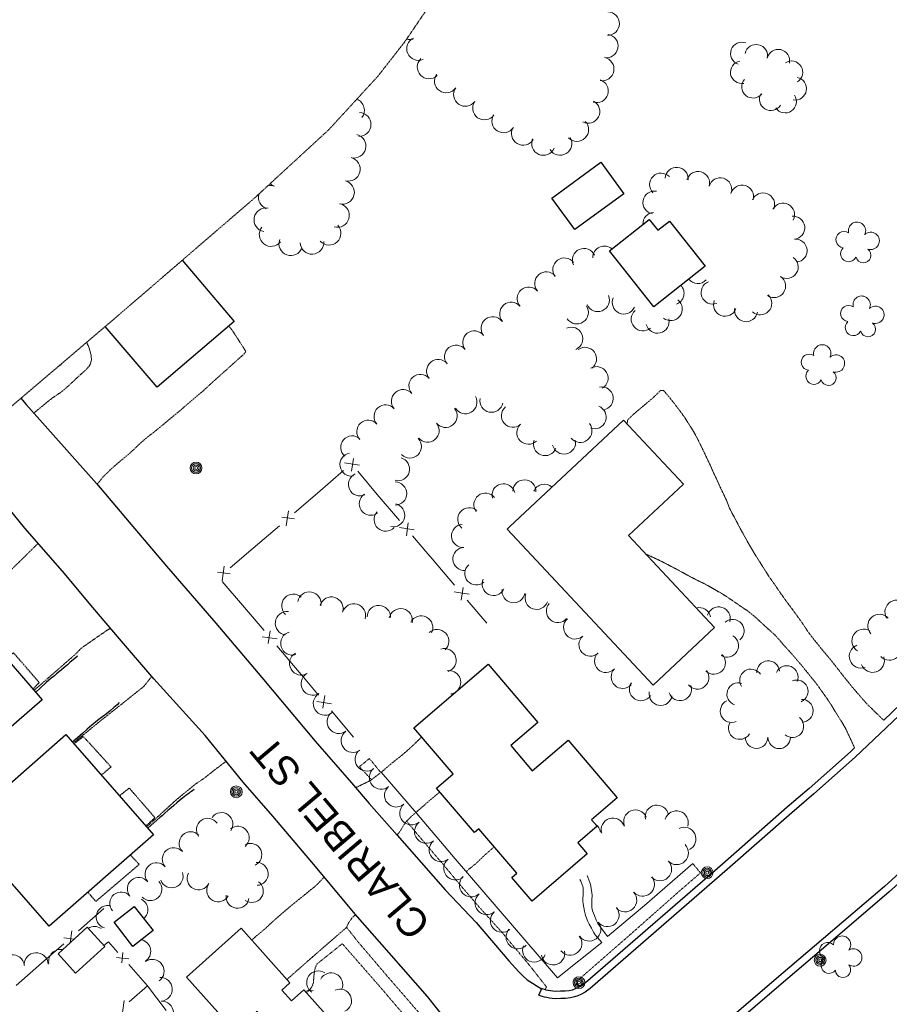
# Model space of a CAD drawing. Extents: x 863487 to 870045, y 569252 to 575761.
# Tile 53 of 66: x 868008 to 868306, y 573346 to 573684. Entities that reach past the tile are written whole.
import ezdxf

# ---------------------------------------------------------------- set-up
doc = ezdxf.new("R2010")
doc.units = 0
doc.header["$LTSCALE"] = 0.005
doc.header["$MEASUREMENT"] = 0
doc.linetypes.add('DGN Style 3', pattern=[37.5, 25, -12.5])
doc.linetypes.add('DGN Style 5', pattern=[20, 10, -10])
for name, color, linetype, lineweight in [('E_DWY', 2, 'DGN Style 3', 15), ('E_LAND_Vegetation', 3, 'Continuous', 15), ('E_MAP_Limits', 3, 'DGN Style 3', 15), ('E_MISCPROP', 30, 'Continuous', 15), ('E_MISCPROP_HvyDash', 241, 'DGN Style 3', 25), ('E_MISCPROP_HvyLine', 241, 'Continuous', 25), ('E_MISCPROP_Railing', 30, 'Continuous', 15), ('E_PATH_Sidewalk', 2, 'DGN Style 5', 15), ('E_RDWY', 21, 'Continuous', 25), ('E_RDWY_Name', 21, 'Continuous', 15), ('E_WAL', 40, 'Continuous', 25)]:
    doc.layers.add(name, color=color, linetype=linetype, lineweight=lineweight)
doc.styles.add('Style-IGR_FONT_0', font='IGR_FONT_0.shx')

# ---------------------------------------------------------------- blocks, each defined once
blk = doc.blocks.new('POLE')
at = {"layer": 'E_MISCPROP', "color": 20, "linetype": 'Continuous', "lineweight": 0}
for centre, radius in [((-0.01, 0.02), 2.02), ((-0.01, 0.03), 1.52), ((0, -0.01), 1.01), ((0, 0), 0.502)]:
    blk.add_circle(centre, radius, dxfattribs=at)
blk = doc.blocks.new('TREE')
at = {"layer": 'E_LAND_Vegetation', "color": 93, "linetype": 'Continuous', "lineweight": 0}
for centre, radius, start, end in [((-1.47, 4.28), 2.78, 1.3946, 209.1676), ((3.57, 2.42), 2.97, 278.4237, 139.6576), ((-4.47, 0.2), 2.78, 78.0716, 279.0827), ((-2.01, -4.2), 2.61, 140.7798, 358.7124), ((3.46, -3.43), 2.97, 196.0746, 79.0478)]:
    blk.add_arc(centre, radius, start, end, dxfattribs=at)

msp = doc.modelspace()

# ---------------------------------------------------------------- linework, layer by layer
at = {"layer": 'E_DWY', "color": 51, "linetype": 'DGN Style 3', "flags": 128}
for points in [[(868034.77, 573524.61), (868035.63, 573525.7), (868036.5, 573526.79), (868037.33, 573527.69), (868038.39, 573528.71), (868039.36, 573529.64), (868040.51, 573530.69), (868041.71, 573531.73), (868042.93, 573532.75), (868044.2, 573533.79), (868045.39, 573534.8), (868047.22, 573536.45), (868049.23, 573538.38), (868050.79, 573539.77), (868052.41, 573541.1), (868053.83, 573542.17), (868055.76, 573543.73), (868057.81, 573545.44), (868059.87, 573547.16), (868061.8, 573548.74), (868063.52, 573550.14), (868064.77, 573551.27), (868066.52, 573552.75), (868068.73, 573554.64), (868071.13, 573556.64), (868073.66, 573559), (868085.39, 573569.51), (868085.67, 573570.2), (868085.08, 573571.14), (868083.57, 573573.51), (868082.04, 573575.86), (868081.25, 573577.09), (868079.91, 573578.84)], [(868013.03, 573548.99), (868017.89, 573552.99), (868019.48, 573554.24), (868020.91, 573555.19), (868022.2, 573556.05), (868023.19, 573556.82), (868024.09, 573557.62), (868025.13, 573558.57), (868026.64, 573559.95), (868028.25, 573561.46), (868029.5, 573562.6), (868030.49, 573563.47), (868031.13, 573564.1), (868031.88, 573564.92), (868032.46, 573565.8), (868032.81, 573567.32), (868032.65, 573568.99), (868032.19, 573570.72), (868031.75, 573572.01), (868031.14, 573573.23)], [(868304.37, 573443.8), (868301.2, 573446.85), (868298.87, 573449.13), (868297.24, 573450.92), (868295.18, 573453.32), (868293.51, 573455.28), (868292.11, 573457), (868290.78, 573458.65), (868289.41, 573460.41), (868287.94, 573462.27), (868286.21, 573464.49), (868284.66, 573466.34), (868283.09, 573468.19), (868281.63, 573470.01), (868280.22, 573471.74), (868278.22, 573474.4), (868276.7, 573476.76), (868274.86, 573479.32), (868273.01, 573481.85), (868271, 573484.54), (868268.94, 573487.46), (868266.85, 573490.51), (868265, 573493.11), (868263.33, 573495.76), (868261.63, 573498.43), (868259.9, 573501.18), (868258.23, 573504.04), (868257, 573506.22), (868255.7, 573508.56), (868254.6, 573510.6), (868253.83, 573512.08), (868253.33, 573513.02), (868251.99, 573515.52), (868251.42, 573516.66), (868250.61, 573518.84), (868249.44, 573521.35), (868248.31, 573523.68), (868247.13, 573526.3), (868246.04, 573528.57), (868244.99, 573531), (868243.62, 573533.88), (868242.11, 573537.06), (868240.74, 573539.82), (868239.23, 573542.67), (868237.69, 573545.09), (868236.05, 573547.66), (868234.41, 573549.94), (868232.62, 573552.25), (868230.79, 573554.54), (868228.94, 573556.74), (868227.82, 573556.74), (868226.57, 573555.44), (868224.93, 573553.91), (868222.97, 573552.28), (868220.3, 573550.03), (868218.27, 573548.28), (868216.65, 573546.71), (868216.45, 573545.52), (868216.46, 573545.33)], [(868014.52, 573504.38), (868012.72, 573502.64), (868009.05, 573499), (868005.55, 573495.58), (868002.94, 573493.26), (867991.67, 573484.01)], [(868294.37, 573434.33), (868293.19, 573436.98), (868292.29, 573438.84), (868291.45, 573440.7), (868290.33, 573442.66), (868288.99, 573444.76), (868287.87, 573446.63), (868286.55, 573448.76), (868285.22, 573450.82), (868283.7, 573452.94), (868281.69, 573455.8), (868279.94, 573458.02), (868278.1, 573460.27), (868276.46, 573462.31), (868274.66, 573464.42), (868272.84, 573466.54), (868271.55, 573467.96), (868270.17, 573469.47), (868268.66, 573471.3), (868266.96, 573473.08), (868265.29, 573474.6), (868263.51, 573476.22), (868262.19, 573477.42), (868260.61, 573478.92), (868259.28, 573479.99), (868257.84, 573481.19), (868256.04, 573482.35), (868254.02, 573483.75), (868252.33, 573484.92), (868250.81, 573485.93), (868249.12, 573487.05), (868247.4, 573488.03), (868245.3, 573489.25), (868242.76, 573490.63), (868240.69, 573491.61), (868238.17, 573492.91), (868235.83, 573494.19), (868233.45, 573495.49), (868231.21, 573496.64), (868229.26, 573497.68), (868226.94, 573498.81), (868225.22, 573499.62), (868222.79, 573500.75)], [(868039.31, 573475.35), (868037.57, 573474.21), (868029.35, 573468.51), (868029, 573468.15), (868027.38, 573466.46), (868013.13, 573454.02)], [(868053.48, 573458.82), (868050.83, 573455.44), (868044.42, 573450.31), (868036.29, 573443.89), (868026.58, 573435.99)], [(868123.38, 573420.66), (868126.64, 573422.28), (868127.37, 573422.63), (868127.96, 573422.92), (868128.37, 573423.14), (868128.88, 573423.49), (868129.75, 573424.14), (868130.7, 573424.89), (868131.5, 573425.48), (868132.59, 573426.33), (868133.8, 573427.38), (868135.66, 573428.99), (868137.49, 573430.44), (868139.29, 573431.86), (868141.43, 573433.71), (868143.38, 573435.51), (868145.08, 573437.17), (868146.03, 573438.06)], [(868078.96, 573429.75), (868076.19, 573427.62), (868074.88, 573426.66), (868073.98, 573425.91), (868073.04, 573425.18), (868072.29, 573424.57), (868071.73, 573424.15), (868071.07, 573423.67), (868070.44, 573423.22), (868069.97, 573422.93), (868069.51, 573422.64), (868069.13, 573422.37), (868068.71, 573422.1), (868068.44, 573421.92), (868061.5, 573416.19), (868051.76, 573407.25)], [(868137.6, 573404.51), (868138.7, 573405.89), (868139.36, 573407.08), (868139.87, 573407.89), (868140.43, 573408.7), (868140.95, 573409.33), (868142.25, 573410.65), (868143.97, 573412.13), (868146.24, 573414.13), (868148.61, 573416.19), (868150.79, 573418.01), (868152.19, 573419.19)], [(868112.6, 573390.08), (868110.47, 573387.84), (868109.15, 573386.6), (868107.79, 573385.57), (868106.55, 573384.54), (868105.25, 573383.45), (868103.82, 573382.32), (868102.51, 573381.28), (868101.06, 573380.11), (868099.59, 573378.86), (868098.08, 573377.54), (868096.24, 573375.97), (868094.4, 573374.31), (868092.71, 573372.72), (868090.63, 573370.92), (868089, 573369.58), (868087.73, 573368.47)], [(868123.32, 573377.18), (868122.05, 573376), (868121.76, 573375.54), (868121.41, 573375.01), (868121.07, 573374.52), (868120.83, 573374.09), (868120.67, 573373.79), (868120.49, 573373.41), (868120.33, 573373.02), (868120.27, 573372.82), (868113.13, 573366.65), (868104.89, 573359.47), (868099.81, 573354.97)]]:
    msp.add_lwpolyline(points, dxfattribs=at)
at = {"layer": 'E_DWY', "linetype": 'Continuous'}
msp.add_lwpolyline([(868200.18, 573389.21), (868200.54, 573388.64), (868200.92, 573387.78), (868201.24, 573386.88), (868201.38, 573386.23), (868201.41, 573385.31), (868201.33, 573384.01), (868201.24, 573382.72), (868201.28, 573381.8), (868201.41, 573380.89), (868201.62, 573379.61), (868201.86, 573378.34), (868202.06, 573377.44), (868202.21, 573376.9), (868202.46, 573376.14), (868202.72, 573375.38), (868202.94, 573374.86), (868203.43, 573373.89), (868204.17, 573372.55), (868204.94, 573371.22), (868205.5, 573370.29), (868207.74, 573367.68), (868192.55, 573355.56), (868186.23, 573362.8), (868157.47, 573396.34), (868144.22, 573411.98), (868132.12, 573425.96)], dxfattribs=at)
at = {"layer": 'E_LAND_Vegetation', "color": 93, "linetype": 'Continuous'}
for centre, radius, start, end in [((868209.75, 573682.44), 4.01, 268.6022, 88.5869), ((868144.87, 573673.82), 4.01, 113.811, 293.7956), ((868141.96, 573681), 4.01, 254.0739, 286.3832), ((868209.31, 573674.74), 4.01, 260.4118, 80.3965), ((868255.78, 573672.18), 3.88, 69.7545, 249.7392), ((868260.68, 573671.4), 3.88, 347.5763, 167.5609), ((868268.25, 573669.73), 3.88, 347.5763, 167.5609), ((868148.5, 573667.55), 4.01, 133.4002, 313.3848), ((868207.91, 573666.88), 4.01, 259.2585, 79.2432), ((868255.73, 573665.77), 3.88, 100.7099, 280.6946), ((868272.74, 573665.75), 3.88, 301.7812, 121.7659), ((868154.4, 573662.75), 4.01, 144.7466, 324.7313), ((868205.95, 573659.35), 4.01, 252.8869, 72.8715), ((868259.6, 573660.81), 3.88, 139.826, 319.8107), ((868274.04, 573660.14), 3.88, 259.3451, 79.3298), ((868160.96, 573658.12), 4.01, 144.6679, 324.6526), ((868122.3, 573652.73), 4.08, 322.621, 68.9991), ((868265.65, 573656.5), 3.88, 148.6671, 328.6518), ((868270.58, 573655.73), 3.88, 213.8115, 33.7962), ((868167.51, 573653.48), 4.01, 144.6679, 324.6526), ((868203.06, 573652.3), 4.01, 242.5355, 62.5202), ((868124.55, 573647.88), 4.08, 268.7517, 88.7364), ((868174.07, 573649.05), 4.01, 147.4916, 327.4763), ((868180.81, 573644.79), 4.01, 149.0279, 329.0126), ((868199.2, 573646.11), 4.01, 224.6239, 44.6086), ((868122.83, 573640.47), 4.08, 255.8547, 75.8394), ((868187.72, 573641.32), 4.01, 156.6287, 336.6134), ((868193.46, 573641.33), 4.01, 210.9346, 30.9193), ((868120.84, 573632.56), 4.08, 255.8547, 75.8394), ((868233.43, 573629.23), 3.95, 355.8612, 175.8459), ((868228.07, 573627.27), 3.95, 44.2301, 224.2148), ((868240.74, 573627.81), 3.95, 344.0861, 164.0708), ((868248.34, 573625.64), 3.95, 344.0861, 164.0708), ((868094.14, 573622.87), 4.08, 70.0444, 102.5402), ((868096.92, 573630.54), 4.08, 225.8039, 250.0291), ((868118.84, 573624.64), 4.08, 255.8547, 75.8394), ((868255.82, 573623.16), 3.95, 343.403, 163.3877), ((868094.14, 573622.87), 4.08, 162.6721, 250.0291), ((868225.81, 573621.12), 3.95, 79.5361, 259.5207), ((868263.02, 573620.5), 3.95, 337.4135, 157.3982), ((868092.62, 573615.19), 4.08, 79.0077, 258.9923), ((868117.13, 573616.74), 4.08, 253.8972, 73.8819), ((868269.89, 573616.98), 3.95, 332.4002, 152.3849), ((868225.81, 573613.84), 3.95, 94.965, 182.5158), ((868273.36, 573612.51), 3.95, 275.8151, 95.7998), ((868094.41, 573610.19), 4.08, 142.1757, 322.1604), ((868114.24, 573610.65), 4.08, 222.5174, 42.5021), ((868101.15, 573607.04), 4.08, 159.7436, 339.7283), ((868108.44, 573607.54), 4.08, 182.9844, 2.9691), ((868208.65, 573602.27), 3.97, 49.1328, 180.9646), ((868274.16, 573604.65), 3.95, 275.8151, 95.7998), ((868201.63, 573601.46), 3.97, 24.3493, 204.3339), ((868271.13, 573599.06), 3.95, 236.6351, 56.6198), ((868194.92, 573598.19), 3.97, 37.1437, 217.1284), ((868188.73, 573593.43), 3.97, 40.8223, 220.8069), ((868266.8, 573592.51), 3.95, 235.1475, 55.1322), ((868182.71, 573588.23), 3.97, 40.867, 220.8517), ((868231.97, 573590.05), 3.97, 289.9475, 42.9722), ((868240.61, 573597.34), 3.95, 218.8903, 316.7103), ((868245.75, 573590.29), 3.95, 111.1074, 291.092), ((868206.37, 573587.73), 3.97, 202.4459, 22.4305), ((868262.07, 573586.59), 3.95, 226.7427, 46.7274), ((868176.7, 573583.03), 3.97, 40.867, 220.8517), ((868199.18, 573583.53), 3.97, 213.4856, 33.4703), ((868215.3, 573586.89), 3.97, 155.817, 335.8017), ((868231.38, 573584.66), 3.97, 231.9808, 51.9655), ((868250, 573586.13), 3.95, 158.7941, 338.7788), ((868221.81, 573581.14), 3.97, 131.0235, 311.0082), ((868257.2, 573584.27), 3.95, 170.6727, 350.6573), ((868170.34, 573578.06), 3.97, 37.5273, 217.512), ((868226.83, 573580.35), 3.97, 193.8921, 13.8768), ((868164.07, 573573.2), 3.97, 37.8502, 217.8348), ((868197.26, 573574.47), 3.97, 294.1071, 114.0918), ((868157.81, 573568.32), 3.97, 38.2144, 218.1991), ((868201.99, 573567.57), 3.97, 306.1665, 126.1512), ((868020.6, 573567.53), 2.61, 292.5161, 328.2676), ((868151.65, 573563.4), 3.97, 39.9541, 219.9388), ((868145.6, 573558.31), 3.97, 41.0369, 221.0216), ((868205.95, 573560.95), 3.97, 299.8969, 119.8816), ((868139.6, 573553.1), 3.97, 41.1227, 221.1073), ((868207.69, 573554.03), 3.97, 279.861, 99.8457), ((868133.63, 573547.88), 3.97, 41.6243, 221.609), ((868161, 573552.72), 3.97, 209.8524, 29.8371), ((868169.93, 573553.24), 3.97, 168.6579, 348.6426), ((868154.2, 573548.05), 3.97, 218.6262, 38.6109), ((868177.31, 573548.09), 3.97, 130.7341, 310.7187), ((868205.31, 573547.61), 3.97, 249.9373, 69.922), ((868127.72, 573542.6), 3.97, 42.1951, 222.1798), ((868148.02, 573542.98), 3.97, 219.9299, 39.9146), ((868182.58, 573542.3), 3.97, 133.8832, 313.8679), ((868200.39, 573542.92), 3.97, 218.4628, 38.4475), ((868122.21, 573537.23), 3.97, 48.9993, 228.984), ((868141.96, 573537.58), 3.97, 224.7382, 44.7229), ((868188.27, 573538.39), 3.97, 159.5404, 339.5251), ((868194.78, 573538.9), 3.97, 192.1679, 12.1526), ((868121.97, 573531.38), 3.97, 100.0232, 280.0078), ((868137.89, 573529.81), 3.97, 254.9273, 74.912), ((868124.88, 573524.58), 3.97, 115.1711, 295.1558), ((868136.9, 573521.45), 3.97, 269.9762, 89.9608), ((868174.06, 573520.85), 3.95, 13.9217, 193.9064), ((868181.22, 573522.19), 3.95, 358.3504, 178.3351), ((868167.84, 573517.63), 3.95, 37.6957, 217.6804), ((868188.05, 573520.69), 3.95, 48.3955, 157.0425), ((868128.59, 573517.96), 3.97, 124.1949, 304.1796), ((868133.66, 573512.52), 3.97, 137.1595, 317.1442), ((868136.25, 573514.01), 3.97, 257.8496, 77.8343), ((868162.33, 573512.64), 3.95, 49.4246, 229.4093), ((868160.16, 573506.93), 3.95, 93.5668, 273.5514), ((868160.65, 573499.05), 3.95, 93.5668, 273.5514), ((868164.74, 573494.08), 3.95, 131.1031, 311.0877), ((868170.65, 573490.47), 3.95, 154.6257, 334.6104), ((868107.5, 573483.73), 4.02, 350.0127, 169.9973), ((868177.5, 573487.97), 3.95, 169.6608, 349.6455), ((868102.03, 573482.99), 4.02, 47.6238, 227.6084), ((868115.05, 573482.02), 4.02, 342.5103, 162.495), ((868185.39, 573485.71), 3.95, 160.413, 340.3977), ((868308.83, 573480.89), 4.03, 31.306, 211.2906), ((868099.83, 573477.01), 4.02, 83.2611, 263.2458), ((868122.77, 573479.67), 4.02, 343.5026, 163.4873), ((868131.3, 573479.1), 4.02, 358.3513, 178.3359), ((868138.83, 573478.02), 4.02, 347.6731, 167.6578), ((868192.67, 573481.18), 3.95, 139.6359, 319.6205), ((868241.18, 573478.42), 3.95, 12.271, 105.3708), ((868247.81, 573478.67), 3.95, 343.3807, 163.3653), ((868145.81, 573475.51), 4.02, 332.8367, 152.8214), ((868198.59, 573475.56), 3.95, 131.8565, 311.8412), ((868252.58, 573474.36), 3.95, 309.6702, 129.6548), ((868302.96, 573476.07), 4.03, 41.7517, 221.7363), ((868151.28, 573470.86), 4.02, 312.5981, 132.5827), ((868297.52, 573470.98), 4.03, 58.1087, 238.0934), ((868101.67, 573470.12), 4.02, 106.5136, 286.4983), ((868203.87, 573469.69), 3.95, 132.0787, 312.0634), ((868250.67, 573469.34), 3.95, 239.1111, 59.0957), ((868306.34, 573468.37), 4.03, 223.0882, 43.0728), ((868153.82, 573464.31), 4.02, 287.7858, 107.7705), ((868296.61, 573465.67), 4.03, 110.3304, 290.3151), ((868104.73, 573463.26), 4.02, 119.4505, 299.4352), ((868209.2, 573464.07), 3.95, 136.3158, 316.3005), ((868246.18, 573463.49), 3.95, 226.1513, 46.136), ((868264.78, 573460.28), 3.87, 4.3851, 184.3698), ((868300.58, 573464.2), 4.03, 198.4234, 18.4081), ((868155.38, 573456.75), 4.02, 315.8877, 99.628), ((868214.91, 573458.62), 3.95, 136.3158, 316.3005), ((868240.51, 573458.39), 3.95, 219.0023, 38.987), ((868258.89, 573457.42), 3.87, 33.152, 213.1367), ((868271.14, 573458.58), 3.87, 336.9043, 156.889), ((868108.67, 573456.35), 4.02, 121.5531, 301.5378), ((868274.58, 573453.68), 3.87, 292.9345, 112.9192), ((868221.16, 573454.41), 3.95, 146.1956, 326.1803), ((868234.57, 573454.45), 3.95, 198.2364, 18.2211), ((868254.51, 573452.74), 3.87, 71.3645, 251.3492), ((868112.87, 573449.51), 4.02, 121.5531, 301.5378), ((868155.38, 573456.75), 4.02, 279.6434, 305.1586), ((868156.74, 573448.82), 4.02, 86.9446, 99.8585), ((868227.91, 573452.79), 3.95, 170.1621, 350.1468), ((868276.32, 573447.05), 3.87, 271.304, 91.2886), ((868252.24, 573446.9), 3.87, 114.301, 294.2857), ((868117.59, 573443.27), 4.02, 127.2925, 307.2771), ((868273.08, 573441.75), 3.87, 230.2076, 50.1923), ((868255.02, 573441.11), 3.87, 149.1754, 329.1601), ((868122.41, 573436.79), 4.02, 126.1946, 306.1793), ((868260.78, 573437.96), 3.87, 179.964, 359.9487), ((868268.52, 573437.95), 3.87, 179.964, 359.9487), ((868127.18, 573430.38), 4.02, 127.197, 307.1817), ((868132.07, 573424.17), 4.02, 130.4664, 310.4511), ((868137.29, 573418.06), 4.02, 130.5342, 310.5189), ((868142.51, 573411.96), 4.02, 130.5342, 310.5189), ((868226.66, 573410.69), 4.02, 10.7669, 190.7516), ((868072.71, 573406.27), 3.92, 35.5128, 215.4975), ((868077.39, 573408.21), 3.92, 323.981, 143.9657), ((868211.54, 573406.27), 4.02, 17.653, 197.6377), ((868219.27, 573409.05), 4.02, 22.9174, 202.9021), ((868233.35, 573408.72), 4.02, 343.0091, 162.9938), ((868082.96, 573403.56), 3.92, 309.3259, 129.3106), ((868147.57, 573405.63), 4.02, 128.6009, 308.5856), ((868203.35, 573404.77), 4.02, 9.1665, 55.6338), ((868236.01, 573403.11), 4.02, 295.7056, 115.6902), ((868066.78, 573401.66), 3.92, 44.4368, 224.4214), ((868061.01, 573396.19), 3.92, 41.2099, 221.1945), ((868087.27, 573397.69), 3.92, 294.9789, 114.9636), ((868152.58, 573399.35), 4.02, 128.5913, 308.576), ((868233.41, 573398.36), 4.02, 224.407, 44.3916), ((868055.1, 573391.04), 3.92, 40.9017, 220.8864), ((868089.46, 573391.15), 3.92, 272.1959, 92.1806), ((868157.59, 573393.08), 4.02, 128.5913, 308.576), ((868227.67, 573392.81), 4.02, 223.0582, 43.0428), ((868049.03, 573386), 3.92, 39.429, 219.4136), ((868060.28, 573390.32), 3.92, 200.1432, 20.1279), ((868069.53, 573389.59), 3.92, 152.9791, 332.9637), ((868162.95, 573387.31), 4.02, 132.9052, 312.8899), ((868221.77, 573387.53), 4.02, 220.1343, 40.1189), ((868053.02, 573385.91), 3.92, 223.1367, 43.1214), ((868076.24, 573385.5), 3.92, 151.926, 331.9107), ((868087.79, 573385.27), 3.92, 234.9053, 54.89), ((868042.99, 573381.02), 3.92, 39.7281, 219.7128), ((868082.88, 573383.29), 3.92, 171.9838, 351.9685), ((868168.28, 573381.21), 4.02, 130.9941, 310.9788), ((868215.7, 573382.14), 4.02, 222.4535, 42.4382), ((868038.36, 573376.39), 3.92, 73.5255, 253.5102), ((868048.21, 573378.89), 3.92, 309.3497, 65.4331), ((868173.55, 573375.16), 4.02, 131.2035, 311.1881), ((868209.65, 573377.08), 4.02, 218.6349, 38.6196), ((868033.83, 573369.22), 3.92, 53.8314, 123.311), ((868203.39, 573372.17), 4.02, 216.5452, 36.5299), ((868178.94, 573369.49), 4.02, 136.7467, 316.7314), ((868196.89, 573367.31), 4.02, 218.8593, 38.8439), ((868049.05, 573364.62), 4.06, 302.3202, 77.2207), ((868184.58, 573364.95), 4.02, 156.891, 336.8757), ((868005.74, 573359.29), 4.15, 7.302, 187.2866), ((868013.84, 573359.98), 4.15, 2.9463, 182.931), ((868022.27, 573361.12), 4.15, 80.4354, 188.6674), ((868191.03, 573363.97), 4.02, 189.7892, 9.7738), ((868053.65, 573357.8), 4.06, 305.078, 125.0627), ((868110.58, 573353.93), 3.99, 56.3402, 236.3249), ((868114.96, 573353.27), 3.99, 333.7854, 153.7701), ((868056.47, 573351.63), 4.06, 272.7167, 92.7013), ((868107.9, 573347.31), 3.99, 77.2114, 117.2212), ((868117.97, 573347.7), 3.99, 294.372, 114.3566), ((868056.86, 573343.51), 4.06, 272.7167, 92.7013)]:
    msp.add_arc(centre, radius, start, end, dxfattribs=at)
at = {"layer": 'E_MAP_Limits', "color": 73, "linetype": 'DGN Style 3', "flags": 128}
msp.add_lwpolyline([(868148.95, 573689.06), (868140.23, 573676.22), (868130.96, 573664.37), (868114.09, 573646.02), (868088.92, 573622.87), (868041.29, 573581.87), (867979.03, 573528.9), (867906.76, 573466.19), (867778.04, 573356.2), (867630.73, 573231.01), (867461.31, 573082.71)], dxfattribs=at)
at = {"layer": 'E_MISCPROP_HvyDash', "color": 241, "linetype": 'DGN Style 3', "flags": 128}
for points in [[(868012.74, 573454.47), (868014.93, 573456.69), (868006.09, 573466.88), (868003.63, 573465.01)], [(868036.2, 573425.02), (868039.53, 573427.8), (868030.02, 573438.19), (868026.83, 573435.71)], [(868042.41, 573417.92), (868045.76, 573420.55), (868054.57, 573410.38), (868051.46, 573407.59)], [(868046.14, 573397.61), (868049.18, 573394.42), (868034.3, 573381.71), (868031.57, 573384.86)]]:
    msp.add_lwpolyline(points, dxfattribs=at)
at = {"layer": 'E_MISCPROP_HvyLine', "color": 241, "linetype": 'Continuous', "flags": 128}
for points in [[(868190.61, 573622.62), (868207.46, 573634.92), (868215.31, 573624.16), (868198.47, 573611.86)], [(868230.98, 573614.78), (868243.2, 573599.33), (868225.57, 573585.4), (868210.4, 573604.6), (868224.02, 573615.37), (868226.98, 573611.62)], [(868176.1, 573510), (868215.24, 573546.63), (868235.76, 573524.71), (868216.89, 573507.06), (868246.4, 573475.53), (868225.32, 573455.8), (868175.3, 573509.25)], [(867986.07, 573485.31), (868015.95, 573450.76), (867977.92, 573417.87), (867948.04, 573452.42)], [(868176.53, 573435.13), (868183.93, 573426.48), (868196.18, 573436.94), (868213.04, 573417.21), (868204.24, 573409.7), (868206.14, 573407.47), (868199.49, 573401.78), (868202.74, 573397.98), (868183.83, 573381.82), (868176.93, 573389.89), (868178.66, 573391.37), (868165.62, 573406.62), (868164.07, 573405.29), (868151.08, 573420.48), (868156.85, 573425.41), (868143.35, 573441.21), (868168.81, 573462.97), (868185.82, 573443.06)], [(867988.27, 573407.52), (868024.06, 573438.87), (868054.09, 573404.58), (868018.3, 573373.23)], [(868040.57, 573374.56), (868047.49, 573379.97), (868053.95, 573371.7), (868047.02, 573366.29)], [(868031.34, 573372.87), (868021.35, 573363.74), (868027.39, 573357.13), (868037.38, 573366.26)], [(868122.66, 573330.61), (868097.33, 573307.94), (868079.14, 573328.26), (868092.78, 573340.47), (868089.56, 573344.06), (868081.93, 573337.23), (868065.34, 573355.77), (868084.08, 573372.54), (868100.85, 573353.81), (868098.09, 573351.34), (868101.37, 573347.68), (868105.56, 573351.43), (868123.52, 573331.37)]]:
    msp.add_lwpolyline(points, close=True, dxfattribs=at)
msp.add_lwpolyline([(868063.94, 573601.36), (868081.77, 573580.42), (868055.28, 573557.86), (868037.55, 573578.69)], dxfattribs=at)
at = {"layer": 'E_MISCPROP_Railing', "color": 40, "linetype": 'Continuous'}
for p, q in [((868124.68, 573531.17), (868119.6, 573531.94)), ((868121.99, 573529.13), (868122.62, 573533.48)), ((868100.33, 573515.47), (868099.58, 573510.39)), ((868102.39, 573512.8), (868098.03, 573513.41)), ((868140.75, 573507.01), (868141.39, 573511.36)), ((868143.44, 573509.05), (868138.36, 573509.82)), ((868080.36, 573493.92), (868076, 573494.53)), ((868078.3, 573496.59), (868077.56, 573491.52)), ((868162.25, 573486.98), (868157.17, 573487.73)), ((868159.57, 573484.92), (868160.19, 573489.28)), ((868094.04, 573474.44), (868093.41, 573470.08)), ((868091.36, 573472.39), (868096.44, 573471.62)), ((868112.77, 573452.26), (868112.1, 573447.91)), ((868110.07, 573450.24), (868115.13, 573449.42)), ((868025.47, 573367.5), (868026.03, 573371.64)), ((868023.3, 573369.25), (868026.88, 573368.79)), ((868043.59, 573364.26), (868043.16, 573360.68)), ((868041.43, 573362.53), (868045.6, 573362)), ((868044.04, 573347.75), (868043.5, 573343.63))]:
    msp.add_line(p, q, dxfattribs=at)
at = {"layer": 'E_MISCPROP_Railing', "color": 40, "linetype": 'Continuous', "flags": 128}
for points in [[(868119.24, 573529.3), (868110.29, 573521.63)], [(868130.78, 573521.17), (868124.07, 573529.08)], [(868110.29, 573521.63), (868102.42, 573514.88)], [(868138.41, 573512.19), (868130.78, 573521.17)], [(868097.22, 573510.42), (868088.27, 573502.75)], [(868149.55, 573499.06), (868148.06, 573500.81), (868142.84, 573506.96)], [(868088.27, 573502.75), (868080.4, 573496.01)], [(868157.2, 573490.09), (868149.55, 573499.06)], [(868077.61, 573491.36), (868085.24, 573482.38)], [(868168.39, 573477), (868161.65, 573484.88)], [(868085.24, 573482.38), (868091.96, 573474.48)], [(868096.4, 573469.26), (868104.03, 573460.28)], [(868104.03, 573460.28), (868105.47, 573458.59), (868110.68, 573452.33)], [(868115.07, 573447.06), (868122.61, 573438)], [(868028.35, 573371.63), (868037.04, 573379.25)], [(868015.64, 573360.51), (868023.29, 573367.2)], [(868037.06, 573366.61), (868038.65, 573367.89), (868041.88, 573364.25)], [(868006.94, 573352.89), (868015.64, 573360.51)], [(868045.61, 573360.06), (868052.04, 573352.84)], [(868052.04, 573352.84), (868045.74, 573347.3)], [(868052.04, 573352.84), (868058.39, 573344.33)]]:
    msp.add_lwpolyline(points, dxfattribs=at)
at = {"layer": 'E_PATH_Sidewalk', "color": 51, "linetype": 'DGN Style 5', "flags": 128}
for points in [[(868128.77, 573423.41), (868127.81, 573424.47), (868124.66, 573427.87), (868128.08, 573430.66), (868132, 573425.87)], [(868144.41, 573412.52), (868144.49, 573412.39)], [(868140.85, 573409.2), (868144.1, 573405.23), (868153.45, 573394.3), (868159.42, 573387.1), (868165.88, 573379.6), (868173.6, 573371.02), (868182.5, 573360.39), (868185.85, 573356.15), (868188.78, 573352.46), (868188.34, 573351.44)], [(868161.5, 573392.07), (868162.16, 573392.81), (868163, 573393.39), (868163.5, 573393.8), (868164.02, 573394.22), (868165.05, 573395.1), (868165.9, 573395.93), (868166.4, 573396.41), (868167.16, 573397.16), (868168.22, 573398.11), (868169.61, 573399.32), (868170.91, 573400.43)], [(868238.94, 573394.69), (868241.58, 573391.49), (868234.7, 573385.57), (868218.46, 573371.2), (868198.86, 573354.09), (868200.1, 573352.44)], [(868120.27, 573372.82), (868124.16, 573367.9), (868135.19, 573354.98), (868145.48, 573343.11), (868155.75, 573330.42), (868156.8, 573329.3), (868157.5, 573328.53), (868158.18, 573327.72), (868158.75, 573327.29), (868159.41, 573327.25), (868160.77, 573327.36)], [(868111.31, 573320.45), (868115.92, 573315.67), (868122.26, 573308.45), (868130.16, 573300.11), (868147.21, 573314.86), (868156.2, 573323.08), (868146.93, 573334.64), (868132.09, 573352.03), (868118.79, 573367.24), (868113.72, 573363.16), (868110.13, 573360.3), (868109.53, 573359.07), (868109.15, 573357.05), (868108.87, 573353.87), (868108.47, 573352.64), (868107.61, 573351.51), (868106.75, 573350.63), (868106.49, 573350.4)]]:
    msp.add_lwpolyline(points, dxfattribs=at)
at = {"layer": 'E_PATH_Sidewalk', "linetype": 'Continuous'}
msp.add_lwpolyline([(868238.93, 573394.68), (868222.33, 573380.3), (868209.68, 573369.73), (868206.41, 573374.16), (868205.87, 573375.27), (868205.19, 573376.87), (868204.6, 573378.49), (868204.36, 573379.68), (868204.33, 573380.74), (868204.37, 573382.23), (868204.4, 573383.73), (868204.33, 573384.78), (868204.25, 573385.34), (868204.13, 573386.14), (868203.99, 573386.93), (868203.85, 573387.48), (868203.64, 573388.15), (868203.3, 573389.07), (868202.95, 573389.99), (868202.69, 573390.64)], dxfattribs=at)
at = {"layer": 'E_RDWY', "color": 21, "linetype": 'Continuous', "flags": 128}
for points in [[(868008.63, 573554.08), (868010.38, 573551.96), (868034.54, 573524.88), (868045.68, 573511.64), (868058.56, 573496.51), (868075.4, 573477.06), (868091.17, 573458.46), (868109.53, 573436.67), (868121.93, 573422.33), (868127.99, 573415.29), (868137.63, 573404.47), (868154.04, 573385.69), (868164.68, 573374.46), (868175.83, 573361.42), (868179.35, 573357.65), (868180.69, 573356.27), (868182.17, 573354.81), (868187.1, 573351.82)], [(868160.36, 573330.49), (868157.74, 573336.37), (868154.19, 573341.43), (868148.04, 573349.16), (868134.84, 573364.08), (868123.21, 573377.31), (868109.59, 573393.69), (868095, 573410.94), (868084.84, 573422.57), (868071.76, 573438.54), (868054.19, 573457.99), (868042.41, 573471.72), (868033.27, 573482.43), (868022.93, 573494.83), (868009.91, 573509.6), (867999.68, 573522.19), (867992.25, 573531.52), (867987.86, 573536.41)], [(868344.69, 573487.36), (868339.42, 573480.96), (868331.95, 573472.09), (868321.73, 573461.23), (868310, 573449.13), (868304.37, 573443.8)], [(868378.17, 573462.87), (868373.32, 573456.51), (868365.67, 573447.26), (868358.4, 573438.89), (868339.58, 573419.36), (868329.87, 573409.73), (868318.62, 573399.46), (868304.62, 573386.85), (868283.77, 573369), (868266.81, 573354.59), (868251.51, 573341.5)], [(868311.75, 573447.35), (868294.64, 573431.15), (868280.42, 573418.52), (868272.94, 573412.11), (868250.74, 573392.64), (868203.73, 573351.92), (868201.99, 573350.62), (868200.52, 573349.84), (868199.51, 573349.41), (868198.34, 573348.98), (868196.99, 573348.65), (868195.34, 573348.5), (868193.74, 573348.47), (868191.96, 573348.35), (868190.69, 573348.46), (868189.77, 573348.59), (868188.85, 573348.75), (868188.06, 573348.92), (868187.29, 573349.14), (868186.62, 573349.4), (868186.13, 573349.62), (868187.15, 573351.91)], [(868294.37, 573434.33), (868292.95, 573432.99), (868278.78, 573420.4), (868271.3, 573414), (868249.1, 573394.53), (868202.16, 573353.86), (868200.65, 573352.74), (868199.45, 573352.1), (868198.59, 573351.74), (868197.61, 573351.37), (868196.57, 573351.12), (868195.2, 573350.99), (868193.64, 573350.97), (868191.97, 573350.86), (868190.98, 573350.94), (868190.16, 573351.06), (868189.32, 573351.2), (868188.67, 573351.34), (868188.1, 573351.51), (868187.59, 573351.71), (868187.15, 573351.91)], [(868342.19, 573418.46), (868341.36, 573417.61), (868331.59, 573407.92), (868320.3, 573397.61), (868306.27, 573384.97), (868285.4, 573367.09), (868268.44, 573352.69), (868253.13, 573339.6)]]:
    msp.add_lwpolyline(points, dxfattribs=at)
at = {"layer": 'E_WAL', "flags": 128}
for points in [[(868027.99, 573465.76), (868027.08, 573464.96), (868025.56, 573463.67), (868024.56, 573462.8), (868023.35, 573461.78), (868021.84, 573460.51), (868020.85, 573459.67), (868020.08, 573459.04), (868019.01, 573458.17), (868017.33, 573456.7), (868015.17, 573454.72), (868013.68, 573453.39)], [(868042.35, 573449.91), (868041.57, 573449.03), (868040.51, 573448.14), (868039.2, 573447.01), (868037.93, 573446.03), (868036.7, 573445.04), (868034.84, 573443.64), (868032.95, 573442.11), (868031.34, 573440.7), (868029.86, 573439.41), (868028.06, 573437.78), (868026.79, 573436.68), (868026.33, 573436.27)], [(868068.01, 573420.09), (868067.53, 573419.74), (868067.06, 573419.43), (868066.62, 573419.1), (868066.26, 573418.81), (868065.83, 573418.46), (868065.2, 573417.97), (868064.05, 573417.08), (868063.04, 573416.25), (868062.1, 573415.46), (868061.06, 573414.56), (868060.13, 573413.78), (868059.04, 573412.84), (868057.99, 573411.9), (868057.13, 573411.17), (868056.19, 573410.43), (868052.16, 573406.79)]]:
    msp.add_lwpolyline(points, dxfattribs=at)

# ---------------------------------------------------------------- block references
at = {"layer": 'E_LAND_Vegetation', "color": 93, "linetype": 'Continuous', "rotation": 54.65058595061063}
for p in [(868295.14, 573607.16), (868296.74, 573581.84), (868283.23, 573565.16)]:
    msp.add_blockref('TREE', p, dxfattribs=at)
at = {"layer": 'E_LAND_Vegetation', "color": 93, "linetype": 'Continuous', "xscale": 1.00000194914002, "yscale": 1.00000194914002, "zscale": 1.00000194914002, "rotation": 42.43564468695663}
msp.add_blockref('TREE', (868289.1, 573362.71), dxfattribs=at)
at = {"layer": 'E_MISCPROP', "color": 20, "linetype": 'Continuous', "rotation": 40.63113079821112}
for p in [(868068.69, 573530.19), (868082.46, 573419.27), (868243.9, 573391.57), (868282.62, 573361.56), (868199.92, 573353.91)]:
    msp.add_blockref('POLE', p, dxfattribs=at)

# ---------------------------------------------------------------- texts
at = {"layer": 'E_RDWY_Name', "color": 21, "linetype": 'Continuous', "style": 'Style-IGR_FONT_0', "width": 0.999947}
msp.add_text('CLARIBEL ST', height=10, rotation=130.2353, dxfattribs=at).set_placement((868149.57, 573374.1))

doc.saveas('drawing.dxf')
